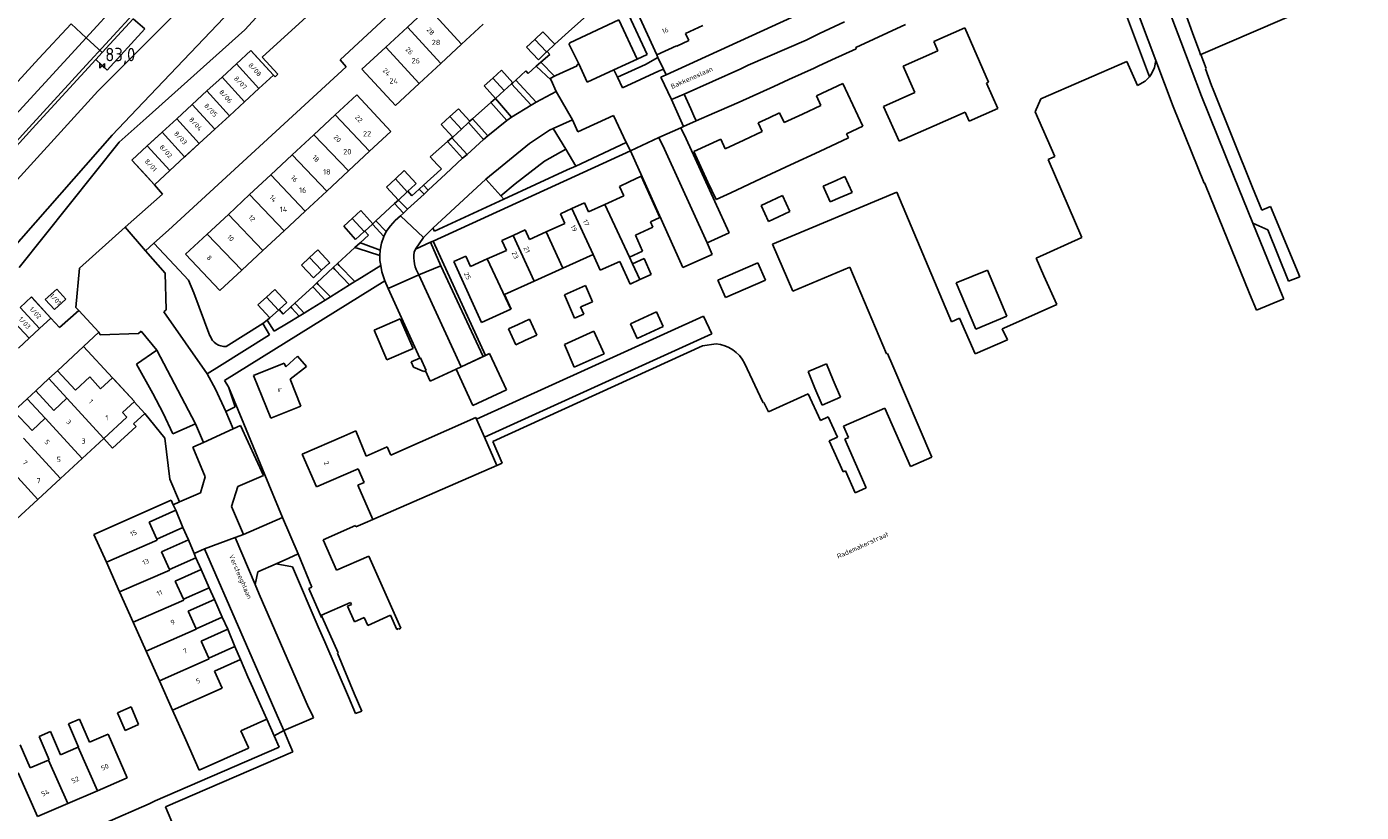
# Model space of a CAD drawing. Extents: x 145741 to 149421, y 457889 to 459999.
# Tile 41 of 84: x 147605 to 147853, y 459053 to 459199. Entities that reach past the tile are written whole.
import ezdxf
from ezdxf.enums import TextEntityAlignment as Align

# ---------------------------------------------------------------- set-up
doc = ezdxf.new("R2010")
doc.units = 0
doc.header["$LTSCALE"] = 4
doc.layers.get('0').update_dxf_attribs({"linetype": 'CONTINUOUS'})
doc.styles.add('ISO', font='ISO')
doc.styles.get("Standard").update_dxf_attribs({"font": 'ISO'})

# ---------------------------------------------------------------- blocks, each defined once
blk = doc.blocks.new('kilometerpaal')
at = {"color": 0}
for p, q in [((-0.44, 0.44), (0.44, -0.44)), ((-0.44, -0.44), (-0.44, 0.44)), ((0.44, 0.44), (-0.44, -0.44)), ((0.44, -0.44), (0.44, 0.44))]:
    blk.add_line(p, q, dxfattribs=at)
at = {"color": 0, "style": 'ISO'}
blk.add_attdef('KILOMETERPAAL', (0.59, 0.87), '', height=2.5, dxfattribs=at)

msp = doc.modelspace()

# ---------------------------------------------------------------- linework, layer by layer
at = {"linetype": 'Continuous'}
for p, q in [((147796.52, 459256.51), (147819.19, 459196.4)), ((147663.03, 459193.04), (147697.73, 459225.15)), ((147806.73, 459213.68), (147814.53, 459192.89)), ((147821.64, 459197.34), (147815.64, 459213.9)), ((147813.4, 459189.87), (147804.74, 459212.93)), ((147822.93, 459193.98), (147852.73, 459206.87)), ((147634.94, 459204.19), (147618.05, 459187.21)), ((147648.53, 459193.52), (147662.18, 459205.97)), ((147754.86, 459204.59), (147723.6, 459190.24)), ((147615.88, 459197.13), (147621.86, 459203.65)), ((147679.4, 459202.7), (147675.52, 459199.1)), ((147685.61, 459195.91), (147679.4, 459202.7)), ((147705.45, 459198.21), (147711.09, 459203.21)), ((147720.06, 459194.01), (147716.69, 459201.33)), ((147718.41, 459201.51), (147721.85, 459193.96)), ((147613.05, 459199.73), (147607.04, 459193.23)), ((147613.05, 459199.73), (147615.88, 459197.13)), ((147624.62, 459200.62), (147618.86, 459194.38)), ((147619.77, 459191.06), (147626.74, 459198.78)), ((147626.74, 459198.78), (147624.62, 459200.62)), ((147675.52, 459199.1), (147671.51, 459195.38)), ((147681.73, 459192.31), (147675.52, 459199.1)), ((147685.61, 459195.91), (147689.59, 459199.61)), ((147705.69, 459196.16), (147714.79, 459200.45)), ((147714.79, 459200.45), (147718.2, 459193.13)), ((147730.4, 459199.4), (147727.18, 459197.93)), ((147752.11, 459197.89), (147756.71, 459200.08)), ((147758.83, 459195.3), (147768.06, 459199.56)), ((147773.34, 459196.4), (147779.06, 459198.93)), ((147779.06, 459198.93), (147783.5, 459188.88)), ((147592.08, 459171.18), (147615.88, 459197.13)), ((147615.88, 459197.13), (147618.86, 459194.38)), ((147699.18, 459196.78), (147697.67, 459195.34)), ((147700.68, 459198.22), (147699.18, 459196.78)), ((147699.18, 459196.78), (147701.38, 459194.48)), ((147702.89, 459195.93), (147700.68, 459198.22)), ((147702.89, 459195.93), (147705.45, 459198.21)), ((147727.8, 459196.58), (147725.55, 459195.55)), ((147727.18, 459197.93), (147727.8, 459196.58)), ((147738.84, 459191.99), (147749.6, 459196.67)), ((147749.6, 459196.67), (147752.11, 459197.89)), ((147774.09, 459194.7), (147773.34, 459196.4)), ((147819.19, 459196.4), (147823.02, 459186.23)), ((147822.65, 459194.57), (147821.64, 459197.34)), ((147618.86, 459194.38), (147617.64, 459193.06)), ((147646.45, 459194.72), (147643.78, 459192.26)), ((147646.99, 459194.14), (147646.45, 459194.72)), ((147650.66, 459190.15), (147646.99, 459194.14)), ((147671.51, 459195.38), (147667.06, 459191.25)), ((147677.72, 459188.59), (147671.51, 459195.38)), ((147681.73, 459192.31), (147685.61, 459195.91)), ((147697.67, 459195.34), (147699.87, 459193.04)), ((147699.87, 459193.04), (147701.38, 459194.48)), ((147700.34, 459192.55), (147701.99, 459194.03)), ((147701.48, 459194.58), (147701.38, 459194.48)), ((147701.48, 459194.58), (147702.89, 459195.93)), ((147701.48, 459194.58), (147701.99, 459194.03)), ((147707.39, 459192.26), (147705.6, 459195.89)), ((147718.2, 459193.13), (147720.06, 459194.01)), ((147725.52, 459195.62), (147721.85, 459193.96)), ((147722.08, 459193.47), (147721.85, 459193.96)), ((147725.55, 459195.55), (147725.52, 459195.62)), ((147754.4, 459193.01), (147758.92, 459195.08)), ((147758.92, 459195.08), (147758.83, 459195.3)), ((147767.62, 459191.84), (147774.09, 459194.7)), ((147822.85, 459193.96), (147822.65, 459194.57)), ((147822.93, 459193.98), (147822.85, 459193.96)), ((147823.88, 459191.39), (147822.93, 459193.98)), ((147607.04, 459193.23), (147598.25, 459183.66)), ((147617.64, 459193.06), (147606.53, 459180.94)), ((147617.64, 459193.06), (147619.77, 459191.06)), ((147631.16, 459161.35), (147664.18, 459191.72)), ((147643.78, 459192.26), (147641.11, 459189.8)), ((147643.78, 459192.26), (147647.95, 459187.65)), ((147651.49, 459190.32), (147648.53, 459193.52)), ((147664.18, 459191.72), (147663.03, 459193.04)), ((147681.73, 459192.31), (147677.72, 459188.59)), ((147699.47, 459191.86), (147697.97, 459190.47)), ((147699.47, 459191.86), (147700.34, 459192.55)), ((147699.47, 459191.86), (147702.23, 459189.23)), ((147702.85, 459189.96), (147700.34, 459192.55)), ((147707.07, 459191.91), (147703.11, 459190.1)), ((147707.02, 459192.07), (147707.39, 459192.26)), ((147707.02, 459192.07), (147707.07, 459191.91)), ((147707.39, 459192.26), (147708.93, 459188.85)), ((147718.2, 459193.13), (147713.88, 459191.14)), ((147719.76, 459192.14), (147714.58, 459189.76)), ((147722.08, 459193.47), (147719.76, 459192.14)), ((147723.11, 459191.3), (147722.08, 459193.47)), ((147723.11, 459191.3), (147722.19, 459190.9)), ((147723.6, 459190.24), (147723.11, 459191.3)), ((147726.93, 459186.61), (147737.49, 459191.32)), ((147737.49, 459191.32), (147738.84, 459191.99)), ((147746.4, 459189.34), (147751.09, 459191.49)), ((147751.09, 459191.49), (147751.85, 459191.84)), ((147751.85, 459191.84), (147754.4, 459193.01)), ((147769.79, 459186.92), (147767.62, 459191.84)), ((147793.18, 459185.76), (147809.19, 459192.7)), ((147809.19, 459192.7), (147811.14, 459188.23)), ((147813.78, 459190.42), (147814.31, 459191.61)), ((147814.31, 459191.61), (147814.53, 459192.89)), ((147817.75, 459184.32), (147814.53, 459192.89)), ((147824.92, 459188.26), (147823.79, 459191.35)), ((147823.79, 459191.35), (147823.8, 459191.35)), ((147823.8, 459191.35), (147823.88, 459191.39)), ((147638.3, 459187.23), (147641.11, 459189.8)), ((147645.28, 459185.2), (147641.11, 459189.8)), ((147647.95, 459187.65), (147650.66, 459190.15)), ((147650.66, 459190.15), (147650.99, 459189.84)), ((147650.99, 459189.84), (147651.49, 459190.32)), ((147667.06, 459191.25), (147673.32, 459184.51)), ((147691.39, 459189.63), (147689.77, 459188.17)), ((147691.39, 459189.63), (147693, 459191.09)), ((147693.5, 459187.3), (147691.39, 459189.63)), ((147693, 459191.09), (147695.11, 459188.76)), ((147695.67, 459189.26), (147695.11, 459188.76)), ((147697.54, 459190.94), (147695.67, 459189.26)), ((147695.67, 459189.26), (147699.46, 459185.11)), ((147697.97, 459190.47), (147697.54, 459190.94)), ((147702.08, 459189.56), (147702.85, 459189.96)), ((147702.23, 459189.23), (147702.08, 459189.56)), ((147702.23, 459189.23), (147703.18, 459187.15)), ((147703.11, 459190.1), (147702.85, 459189.96)), ((147708.93, 459188.85), (147713.88, 459191.14)), ((147714.58, 459189.76), (147713.88, 459191.14)), ((147715.48, 459187.82), (147714.58, 459189.76)), ((147722.19, 459190.9), (147715.48, 459187.82)), ((147722.63, 459189.8), (147723.6, 459190.24)), ((147724.58, 459185.64), (147722.63, 459189.8)), ((147743.61, 459188.05), (147746.4, 459189.34)), ((147783.5, 459188.88), (147783.08, 459188.7)), ((147811.14, 459188.23), (147812.56, 459189.04)), ((147812.56, 459189.04), (147813.4, 459189.87)), ((147813.4, 459189.87), (147813.78, 459190.42)), ((147618.05, 459187.21), (147594.57, 459161.44)), ((147635.57, 459184.71), (147638.3, 459187.23)), ((147642.48, 459182.62), (147638.3, 459187.23)), ((147647.95, 459187.65), (147645.28, 459185.2)), ((147666.12, 459186.48), (147662.13, 459182.77)), ((147672.44, 459179.69), (147666.12, 459186.48)), ((147673.32, 459184.51), (147677.72, 459188.59)), ((147689.77, 459188.17), (147691.89, 459185.84)), ((147691.89, 459185.84), (147693.5, 459187.3)), ((147693.5, 459187.3), (147694.89, 459188.56)), ((147695.11, 459188.76), (147694.89, 459188.56)), ((147694.89, 459188.56), (147698.52, 459184.57)), ((147699.46, 459185.11), (147703.18, 459187.15)), ((147706.21, 459181.88), (147703.18, 459187.15)), ((147726.93, 459186.61), (147724.58, 459185.64)), ((147728.16, 459183.89), (147726.93, 459186.61)), ((147737.18, 459185.12), (147743.61, 459188.05)), ((147751.52, 459186.32), (147756.44, 459188.6)), ((147752.35, 459184.52), (147751.52, 459186.32)), ((147756.44, 459188.6), (147760.13, 459180.66)), ((147763.99, 459184.35), (147769.79, 459186.92)), ((147783.08, 459188.7), (147785.18, 459183.94)), ((147825.2, 459187.5), (147824.92, 459188.26)), ((147832.51, 459169.29), (147825.2, 459187.5)), ((147635.57, 459184.71), (147632.67, 459182.04)), ((147639.74, 459180.1), (147635.57, 459184.71)), ((147642.48, 459182.62), (147645.28, 459185.2)), ((147683.41, 459182.45), (147685, 459183.93)), ((147685, 459183.93), (147687.15, 459181.63)), ((147687.62, 459182.05), (147691.04, 459185.08)), ((147691.89, 459185.84), (147691.04, 459185.08)), ((147693.99, 459181.74), (147691.04, 459185.08)), ((147691.89, 459185.84), (147694.89, 459182.38)), ((147694.89, 459182.38), (147698.52, 459184.57)), ((147698.52, 459184.57), (147699.46, 459185.11)), ((147724.58, 459185.64), (147726.84, 459180.61)), ((147728.75, 459182.58), (147728.16, 459183.89)), ((147733.46, 459183.51), (147737.18, 459185.12)), ((147748.92, 459182.93), (147752.35, 459184.52)), ((147766.86, 459177.86), (147763.99, 459184.35)), ((147785.18, 459183.94), (147779.89, 459181.6)), ((147792.15, 459183.32), (147793.18, 459185.76)), ((147823.51, 459170.09), (147817.75, 459184.32)), ((147823.02, 459186.23), (147828.99, 459171.53)), ((147632.67, 459182.04), (147629.97, 459179.55)), ((147632.67, 459182.04), (147636.84, 459177.43)), ((147639.74, 459180.1), (147642.48, 459182.62)), ((147662.13, 459182.77), (147658.17, 459179.09)), ((147668.52, 459176.05), (147662.13, 459182.77)), ((147683.41, 459182.45), (147681.82, 459180.97)), ((147685.56, 459180.15), (147683.41, 459182.45)), ((147685.56, 459180.15), (147686.87, 459181.37)), ((147686.87, 459181.37), (147687.15, 459181.63)), ((147689.68, 459178.2), (147686.87, 459181.37)), ((147687.62, 459182.05), (147687.15, 459181.63)), ((147687.62, 459182.05), (147690.48, 459178.91)), ((147690.48, 459178.91), (147693.99, 459181.74)), ((147693.99, 459181.74), (147694.89, 459182.38)), ((147702.63, 459180.26), (147706.21, 459181.88)), ((147707.16, 459179.65), (147706.21, 459181.88)), ((147713.82, 459182.64), (147707.16, 459179.65)), ((147716.18, 459177.63), (147713.82, 459182.64)), ((147726.84, 459180.61), (147729.18, 459181.64)), ((147728.75, 459182.58), (147729.18, 459181.64)), ((147729.18, 459181.64), (147732.57, 459183.13)), ((147732.57, 459183.13), (147733.46, 459183.51)), ((147740.68, 459181.29), (147742.72, 459182.23)), ((147742.72, 459182.23), (147744.66, 459183.14)), ((147744.66, 459183.14), (147745.5, 459181.34)), ((147745.5, 459181.34), (147748.92, 459182.93)), ((147779.16, 459183.28), (147773.39, 459180.74)), ((147779.89, 459181.6), (147779.16, 459183.28)), ((147795.81, 459175.03), (147792.15, 459183.32)), ((147606.53, 459180.94), (147592.44, 459165.46)), ((147627.22, 459177.03), (147629.97, 459179.55)), ((147634.14, 459174.95), (147629.97, 459179.55)), ((147639.74, 459180.1), (147636.84, 459177.43)), ((147658.17, 459179.09), (147654.14, 459175.33)), ((147664.57, 459172.36), (147658.17, 459179.09)), ((147668.52, 459176.05), (147672.44, 459179.69)), ((147681.82, 459180.97), (147683.96, 459178.66)), ((147683.96, 459178.66), (147685.56, 459180.15)), ((147689.68, 459178.2), (147690.48, 459178.91)), ((147698.24, 459177.47), (147701.91, 459179.94)), ((147701.91, 459179.94), (147702.63, 459180.26)), ((147704.93, 459176.4), (147702.63, 459180.26)), ((147726.34, 459180.39), (147722.24, 459178.55)), ((147726.84, 459180.61), (147726.34, 459180.39)), ((147726.34, 459180.39), (147727.29, 459178.31)), ((147738, 459178.06), (147741.44, 459179.66)), ((147741.44, 459179.66), (147740.68, 459181.29)), ((147760.13, 459180.66), (147757.12, 459179.26)), ((147757.12, 459179.26), (147757.48, 459178.48)), ((147773.39, 459180.74), (147766.86, 459177.86)), ((147627.22, 459177.03), (147624.33, 459174.37)), ((147631.4, 459172.42), (147627.22, 459177.03)), ((147636.84, 459177.43), (147634.14, 459174.95)), ((147683, 459177.81), (147679.74, 459174.96)), ((147683.76, 459178.48), (147683, 459177.81)), ((147685.78, 459174.7), (147683, 459177.81)), ((147683.96, 459178.66), (147683.76, 459178.48)), ((147683.76, 459178.48), (147686.61, 459175.44)), ((147686.61, 459175.44), (147689.68, 459178.2)), ((147690.09, 459170.81), (147698.24, 459177.47)), ((147704.93, 459176.4), (147700.97, 459174.16)), ((147706.81, 459173.27), (147704.93, 459176.4)), ((147716.18, 459177.63), (147706.81, 459173.27)), ((147716.95, 459176.08), (147716.18, 459177.63)), ((147716.95, 459176.08), (147722.24, 459178.55)), ((147723.28, 459176.42), (147722.24, 459178.55)), ((147731.2, 459158.98), (147723.28, 459176.42)), ((147727.29, 459178.31), (147735.3, 459160.87)), ((147728.72, 459175.94), (147733.74, 459178.28)), ((147733.74, 459178.28), (147734.58, 459176.47)), ((147734.58, 459176.47), (147738, 459178.06)), ((147757.48, 459178.48), (147752.07, 459175.97)), ((147624.33, 459174.37), (147626.85, 459171.63)), ((147631.4, 459172.42), (147634.14, 459174.95)), ((147654.14, 459175.33), (147650.15, 459171.61)), ((147660.54, 459168.61), (147654.14, 459175.33)), ((147664.57, 459172.36), (147668.52, 459176.05)), ((147679.74, 459174.96), (147681.07, 459173.53)), ((147680.34, 459159.33), (147716.95, 459176.08)), ((147682.68, 459171.84), (147685.78, 459174.7)), ((147686.61, 459175.44), (147685.78, 459174.7)), ((147700.97, 459174.16), (147695.56, 459169.95)), ((147716.95, 459176.08), (147726.71, 459154.38)), ((147731.35, 459170.29), (147728.72, 459175.94)), ((147752.07, 459175.97), (147746.69, 459173.47)), ((147794.53, 459174.48), (147795.81, 459175.03)), ((147800.82, 459159.97), (147794.53, 459174.48)), ((147626.85, 459171.63), (147628.54, 459169.79)), ((147628.54, 459169.79), (147631.4, 459172.42)), ((147646.21, 459167.95), (147650.15, 459171.61)), ((147650.15, 459171.61), (147656.54, 459164.89)), ((147664.57, 459172.36), (147660.54, 459168.61)), ((147673.29, 459170.88), (147674.96, 459172.42)), ((147674.96, 459172.42), (147677.18, 459170.02)), ((147681.71, 459172.61), (147678.52, 459169.7)), ((147682.68, 459171.84), (147679.39, 459168.79)), ((147681.07, 459173.53), (147681.85, 459172.73)), ((147681.85, 459172.73), (147681.71, 459172.61)), ((147705.22, 459172.53), (147693.46, 459167.1)), ((147706.81, 459173.27), (147705.22, 459172.53)), ((147746.69, 459173.47), (147741.23, 459170.93)), ((147828.99, 459171.53), (147832.6, 459162.64)), ((147628.54, 459169.79), (147630.02, 459168.06)), ((147671.63, 459169.34), (147673.29, 459170.88)), ((147673.85, 459166.94), (147671.63, 459169.34)), ((147673.29, 459170.88), (147675.51, 459168.48)), ((147676.96, 459169.82), (147675.61, 459168.58)), ((147677.74, 459168.99), (147676.38, 459167.75)), ((147677.18, 459170.02), (147676.96, 459169.82)), ((147677.74, 459168.99), (147678.52, 459169.7)), ((147678.03, 459168.68), (147677.74, 459168.99)), ((147679.39, 459168.79), (147678.52, 459169.7)), ((147680.27, 459161.73), (147690.09, 459170.81)), ((147692.91, 459167.71), (147690.09, 459170.81)), ((147695.56, 459169.95), (147692.91, 459167.71)), ((147716.73, 459170.3), (147714.93, 459169.48)), ((147714.93, 459169.48), (147715.72, 459167.73)), ((147718.97, 459171.37), (147716.71, 459170.34)), ((147716.71, 459170.34), (147716.73, 459170.3)), ((147722.44, 459163.7), (147718.97, 459171.37)), ((147732.86, 459167.04), (147731.35, 459170.29)), ((147741.23, 459170.93), (147735.59, 459168.31)), ((147752.78, 459169.52), (147754.62, 459170.35)), ((147754.09, 459166.63), (147752.78, 459169.52)), ((147754.62, 459170.35), (147756.8, 459171.35)), ((147756.8, 459171.35), (147758.16, 459168.37)), ((147823.62, 459170.13), (147823.51, 459170.09)), ((147823.77, 459169.73), (147823.62, 459170.13)), ((147831.98, 459149.57), (147823.77, 459169.73)), ((147834.23, 459165.06), (147832.51, 459169.29)), ((147630.02, 459168.06), (147623.11, 459161.88)), ((147646.21, 459167.95), (147642.28, 459164.28)), ((147652.61, 459161.22), (147646.21, 459167.95)), ((147660.54, 459168.61), (147656.54, 459164.89)), ((147673.14, 459166.28), (147673.85, 459166.94)), ((147673.85, 459166.94), (147675.51, 459168.48)), ((147675.56, 459165.24), (147673.85, 459166.94)), ((147675.61, 459168.58), (147675.51, 459168.48)), ((147675.56, 459165.24), (147678.62, 459168.04)), ((147676.34, 459167.72), (147675.61, 459168.58)), ((147676.38, 459167.75), (147676.34, 459167.72)), ((147678.03, 459168.68), (147678.62, 459168.04)), ((147678.62, 459168.04), (147679.39, 459168.79)), ((147693.46, 459167.1), (147680.54, 459161.18)), ((147693.46, 459167.1), (147692.91, 459167.71)), ((147715.72, 459167.73), (147712.22, 459166.14)), ((147735.59, 459168.31), (147732.86, 459167.04)), ((147741.23, 459165.93), (147743.1, 459166.8)), ((147743.1, 459166.8), (147745.21, 459167.79)), ((147743.38, 459158.77), (147766.46, 459168.41)), ((147745.21, 459167.79), (147746.6, 459164.84)), ((147755.95, 459167.42), (147754.09, 459166.63)), ((147758.16, 459168.37), (147755.95, 459167.42)), ((147766.46, 459168.41), (147776.6, 459144.32)), ((147642.28, 459164.28), (147638.35, 459160.63)), ((147648.67, 459157.56), (147642.28, 459164.28)), ((147652.61, 459161.22), (147656.54, 459164.89)), ((147665.3, 459163.53), (147666.9, 459164.98)), ((147666.9, 459164.98), (147669.11, 459162.54)), ((147673.14, 459166.28), (147669.67, 459163.06)), ((147674.78, 459164.5), (147673.14, 459166.28)), ((147673.28, 459163.15), (147674.25, 459164.03)), ((147674.25, 459164.03), (147674.78, 459164.5)), ((147674.25, 459164.03), (147678.51, 459159.98)), ((147674.78, 459164.5), (147675.56, 459165.24)), ((147706.09, 459165.37), (147703.95, 459164.4)), ((147703.95, 459164.4), (147704.76, 459162.6)), ((147706.09, 459165.37), (147708.42, 459166.42)), ((147706.09, 459165.37), (147710.04, 459156.85)), ((147708.42, 459166.42), (147709.17, 459164.76)), ((147709.17, 459164.76), (147712.22, 459166.14)), ((147716.78, 459156.33), (147712.22, 459166.14)), ((147742.61, 459162.97), (147741.23, 459165.93)), ((147746.6, 459164.84), (147744.45, 459163.83)), ((147835.86, 459165.73), (147834.23, 459165.06)), ((147841.31, 459152.69), (147835.86, 459165.73)), ((147623.11, 459161.88), (147614.59, 459154.26)), ((147626.9, 459157.51), (147623.11, 459161.88)), ((147665.3, 459163.53), (147663.7, 459162.08)), ((147663.7, 459162.08), (147665.89, 459159.62)), ((147667.5, 459161.08), (147665.3, 459163.53)), ((147667.6, 459161.17), (147669.02, 459162.46)), ((147669.02, 459162.46), (147669.11, 459162.54)), ((147671.14, 459160.16), (147669.02, 459162.46)), ((147669.67, 459163.06), (147669.11, 459162.54)), ((147669.67, 459163.06), (147671.61, 459161.08)), ((147671.61, 459161.08), (147672.37, 459162.18)), ((147672.37, 459162.18), (147673.28, 459163.15)), ((147678.51, 459159.98), (147680.27, 459161.73)), ((147680.54, 459161.18), (147680.27, 459161.73)), ((147704.76, 459162.6), (147701.32, 459161.04)), ((147717.89, 459160.4), (147721.14, 459161.88)), ((147720.67, 459162.9), (147722.44, 459163.7)), ((147721.14, 459161.88), (147720.67, 459162.9)), ((147744.45, 459163.83), (147742.61, 459162.97)), ((147832.6, 459162.64), (147838.17, 459148.96)), ((147832.6, 459162.64), (147835.34, 459161.4)), ((147628.44, 459158.9), (147631.16, 459161.35)), ((147634.34, 459156.89), (147638.35, 459160.63)), ((147644.75, 459153.91), (147638.35, 459160.63)), ((147648.67, 459157.56), (147652.61, 459161.22)), ((147665.89, 459159.62), (147667.5, 459161.08)), ((147668.28, 459160.42), (147666.73, 459158.98)), ((147667.5, 459161.08), (147667.6, 459161.17)), ((147667.6, 459161.17), (147668.28, 459160.42)), ((147671.14, 459160.16), (147670.7, 459158.92)), ((147671.61, 459161.08), (147671.14, 459160.16)), ((147677.04, 459157.81), (147678.51, 459159.98)), ((147677.04, 459157.81), (147679.84, 459159.1)), ((147679.84, 459159.1), (147680.34, 459159.33)), ((147679.84, 459159.1), (147681.73, 459154.7)), ((147680.34, 459159.33), (147690.06, 459138.05)), ((147695.17, 459160.37), (147693.08, 459159.42)), ((147693.08, 459159.42), (147693.91, 459157.59)), ((147695.17, 459160.37), (147697.39, 459161.38)), ((147699.07, 459151.88), (147695.17, 459160.37)), ((147697.39, 459161.38), (147698.19, 459159.62)), ((147698.19, 459159.62), (147701.32, 459161.04)), ((147701.32, 459161.04), (147704.43, 459154.31)), ((147719.23, 459157.47), (147717.89, 459160.4)), ((147735.3, 459160.87), (147731.2, 459158.98)), ((147792.34, 459156.15), (147800.82, 459159.97)), ((147835.34, 459161.4), (147839.19, 459151.88)), ((147628.44, 459158.9), (147626.9, 459157.51)), ((147630.54, 459153.38), (147626.9, 459157.51)), ((147632.29, 459154.82), (147628.44, 459158.9)), ((147640.66, 459150.1), (147634.34, 459156.89)), ((147648.67, 459157.56), (147644.75, 459153.91)), ((147657.36, 459156.27), (147658.88, 459157.69)), ((147658.88, 459157.69), (147661.11, 459155.3)), ((147662.56, 459155.12), (147665.78, 459158.11)), ((147665.78, 459158.11), (147666.73, 459158.98)), ((147666.36, 459157.93), (147665.78, 459158.11)), ((147670.39, 459156.66), (147666.36, 459157.93)), ((147667.3, 459158.78), (147666.73, 459158.98)), ((147670.45, 459157.64), (147667.3, 459158.78)), ((147670.39, 459156.66), (147670.45, 459157.64)), ((147670.39, 459156.66), (147670.42, 459156.02)), ((147670.7, 459158.92), (147670.45, 459157.64)), ((147676.81, 459157.26), (147677.04, 459157.81)), ((147693.91, 459157.59), (147690.36, 459155.99)), ((147704.43, 459154.31), (147710.04, 459156.85)), ((147710.04, 459156.85), (147711.32, 459153.92)), ((147716.78, 459156.33), (147719.23, 459157.47)), ((147726.71, 459154.38), (147732.12, 459156.82)), ((147732.12, 459156.82), (147731.2, 459158.98)), ((147747.11, 459150.02), (147743.38, 459158.77)), ((147613.97, 459146.94), (147614.59, 459154.26)), ((147634.89, 459152.02), (147632.29, 459154.82)), ((147655.85, 459154.86), (147657.36, 459156.27)), ((147658.07, 459152.47), (147655.85, 459154.86)), ((147657.36, 459156.27), (147659.59, 459153.89)), ((147661.76, 459154.39), (147658.7, 459151.53)), ((147661, 459155.2), (147659.59, 459153.89)), ((147661.11, 459155.3), (147661, 459155.2)), ((147661.76, 459154.39), (147662.56, 459155.12)), ((147661.76, 459154.39), (147662.07, 459154.06)), ((147662.88, 459154.78), (147662.56, 459155.12)), ((147662.88, 459154.78), (147665.78, 459151.78)), ((147666.19, 459152.03), (147670.57, 459154.77)), ((147670.42, 459156.02), (147670.43, 459155.71)), ((147670.43, 459155.71), (147670.57, 459154.77)), ((147670.57, 459154.77), (147670.77, 459153.62)), ((147677.65, 459153.06), (147681.73, 459154.7)), ((147689.6, 459137.86), (147681.73, 459154.7)), ((147686.37, 459156.53), (147684.14, 459155.53)), ((147684.14, 459155.53), (147688.05, 459146.89)), ((147687.25, 459154.58), (147686.37, 459156.53)), ((147690.36, 459155.99), (147687.25, 459154.58)), ((147690.36, 459155.99), (147694.76, 459146.64)), ((147699.07, 459151.88), (147704.43, 459154.31)), ((147711.32, 459153.92), (147714.98, 459155.54)), ((147714.98, 459155.54), (147716.91, 459151.33)), ((147717.37, 459155.07), (147716.78, 459156.33)), ((147719.54, 459156.07), (147717.37, 459155.07)), ((147718.73, 459152.15), (147717.37, 459155.07)), ((147720.84, 459153.1), (147719.54, 459156.07)), ((147733.21, 459152.03), (147740.64, 459155.26)), ((147740.64, 459155.26), (147742.05, 459152.03)), ((147757.69, 459154.44), (147747.11, 459150.02)), ((147764.51, 459138.34), (147757.69, 459154.44)), ((147793.75, 459152.85), (147792.34, 459156.15)), ((147630.75, 459146.55), (147630.54, 459153.38)), ((147635.83, 459149.68), (147634.89, 459152.02)), ((147644.75, 459153.91), (147640.66, 459150.1)), ((147671.32, 459151.9), (147641.53, 459133.4)), ((147659.59, 459153.89), (147658.07, 459152.47)), ((147664.79, 459151.16), (147662.07, 459154.06)), ((147665.78, 459151.78), (147664.79, 459151.16)), ((147665.78, 459151.78), (147666.19, 459152.03)), ((147670.77, 459153.62), (147671.32, 459151.9)), ((147671.32, 459151.9), (147671.95, 459150.51)), ((147677.65, 459153.06), (147671.95, 459150.51)), ((147677.65, 459153.06), (147685.51, 459135.94)), ((147699.07, 459151.88), (147693.57, 459149.39)), ((147716.91, 459151.33), (147718.73, 459152.15)), ((147718.73, 459152.15), (147720.84, 459153.1)), ((147734.62, 459148.8), (147733.21, 459152.03)), ((147742.05, 459152.03), (147734.62, 459148.8)), ((147777.49, 459151.56), (147783.27, 459153.9)), ((147783.27, 459153.9), (147786.9, 459145.34)), ((147796.16, 459147.52), (147793.75, 459152.85)), ((147839.19, 459151.88), (147841.31, 459152.69)), ((147608.26, 459148.48), (147610.41, 459150.39)), ((147610.41, 459150.39), (147612.1, 459148.5)), ((147638.86, 459141.71), (147635.83, 459149.68)), ((147650.92, 459150.32), (147649.35, 459148.88)), ((147653.13, 459147.9), (147650.92, 459150.32)), ((147654.63, 459147.76), (147657.94, 459150.83)), ((147657.94, 459150.83), (147658.7, 459151.53)), ((147658.2, 459150.55), (147657.94, 459150.83)), ((147658.82, 459149.88), (147658.2, 459150.55)), ((147658.97, 459151.25), (147658.7, 459151.53)), ((147660.26, 459148.33), (147658.82, 459149.88)), ((147661.22, 459148.93), (147658.97, 459151.25)), ((147664.79, 459151.16), (147661.22, 459148.93)), ((147671.95, 459150.51), (147677.83, 459137.56)), ((147693.57, 459149.39), (147694.81, 459146.66)), ((147704.69, 459149.34), (147706.38, 459150.08)), ((147706.6, 459144.96), (147704.69, 459149.34)), ((147706.38, 459150.08), (147708.62, 459151.05)), ((147708.62, 459151.05), (147709.93, 459148.05)), ((147781.13, 459142.95), (147777.49, 459151.56)), ((147833.24, 459146.46), (147831.98, 459149.57)), ((147603.57, 459146.96), (147605.68, 459148.92)), ((147603.57, 459146.96), (147607.22, 459143.07)), ((147605.68, 459148.92), (147605.73, 459148.88)), ((147609.32, 459145.01), (147605.73, 459148.88)), ((147609.95, 459146.58), (147608.26, 459148.48)), ((147612.1, 459148.5), (147609.95, 459146.58)), ((147614.47, 459146.39), (147613.97, 459146.94)), ((147649.35, 459148.88), (147647.77, 459147.44)), ((147647.77, 459147.44), (147649.98, 459145.02)), ((147651.56, 459146.46), (147649.35, 459148.88)), ((147651.71, 459146.6), (147653.13, 459147.9)), ((147653.88, 459147.07), (147652.45, 459145.74)), ((147654.63, 459147.76), (147653.88, 459147.07)), ((147653.88, 459147.07), (147654.08, 459146.84)), ((147655.44, 459145.33), (147654.08, 459146.84)), ((147654.85, 459147.53), (147654.63, 459147.76)), ((147656.38, 459145.92), (147654.85, 459147.53)), ((147660.26, 459148.33), (147657.06, 459146.34)), ((147661.22, 459148.93), (147660.26, 459148.33)), ((147688.05, 459146.89), (147689.29, 459144.16)), ((147694.81, 459146.66), (147694.76, 459146.64)), ((147707.75, 459147.1), (147707.71, 459147.08)), ((147707.71, 459147.08), (147708.31, 459145.71)), ((147709.93, 459148.05), (147707.75, 459147.1)), ((147786.33, 459143.14), (147796.16, 459147.52)), ((147838.32, 459148.58), (147833.24, 459146.46)), ((147838.17, 459148.96), (147838.32, 459148.58)), ((147605.28, 459141.27), (147601.63, 459145.16)), ((147607.22, 459143.07), (147609.32, 459145.01)), ((147609.32, 459145.01), (147610.92, 459143.27)), ((147610.92, 459143.27), (147614.47, 459146.39)), ((147614.47, 459146.39), (147618.23, 459142.37)), ((147630.3, 459146.18), (147630.75, 459146.55)), ((147638.32, 459134.64), (147630.3, 459146.18)), ((147649.49, 459144.63), (147648.7, 459143.99)), ((147649.49, 459144.63), (147649.98, 459145.02)), ((147650.77, 459142.58), (147649.49, 459144.63)), ((147651.56, 459146.46), (147649.98, 459145.02)), ((147651.56, 459146.46), (147651.71, 459146.6)), ((147651.71, 459146.6), (147652.45, 459145.74)), ((147655.44, 459145.33), (147653.38, 459144.11)), ((147656.38, 459145.92), (147655.44, 459145.33)), ((147657.06, 459146.34), (147656.38, 459145.92)), ((147674.2, 459144.85), (147669.36, 459142.77)), ((147676.58, 459139.34), (147674.2, 459144.85)), ((147688.38, 459126.2), (147730.56, 459145.36)), ((147689.29, 459144.16), (147694.76, 459146.64)), ((147696.08, 459143.81), (147698.22, 459144.79)), ((147698.22, 459144.79), (147699.58, 459141.83)), ((147708.31, 459145.71), (147706.6, 459144.96)), ((147716.95, 459143.94), (147721.81, 459146.14)), ((147721.81, 459146.14), (147723.04, 459143.41)), ((147730.56, 459145.36), (147732.05, 459142.09)), ((147776.6, 459144.32), (147778.08, 459144.97)), ((147778.08, 459144.97), (147781, 459138.35)), ((147786.9, 459145.34), (147781.13, 459142.95)), ((147605.28, 459141.27), (147607.22, 459143.07)), ((147615.39, 459139.73), (147618.23, 459142.37)), ((147618.46, 459141.88), (147618.23, 459142.37)), ((147625.59, 459142.11), (147618.46, 459141.88)), ((147626.09, 459142.56), (147625.59, 459142.11)), ((147628.99, 459139.06), (147626.09, 459142.56)), ((147649.89, 459141.86), (147640.64, 459136.09)), ((147648.7, 459143.99), (147641.88, 459139.73)), ((147648.7, 459143.99), (147649.89, 459141.86)), ((147653.38, 459144.11), (147650.77, 459142.58)), ((147669.36, 459142.77), (147671.74, 459137.26)), ((147732.05, 459142.09), (147689.83, 459122.89)), ((147694.31, 459143), (147696.08, 459143.81)), ((147695.66, 459140.04), (147694.31, 459143)), ((147699.58, 459141.83), (147697.46, 459140.87)), ((147704.72, 459140.06), (147710.18, 459142.54)), ((147710.18, 459142.54), (147712.09, 459138.36)), ((147718.18, 459141.21), (147716.95, 459143.94)), ((147723.04, 459143.41), (147718.18, 459141.21)), ((147786.03, 459143.01), (147786.33, 459143.14)), ((147786.98, 459140.95), (147786.03, 459143.01)), ((147603.26, 459139.39), (147605.28, 459141.27)), ((147610.51, 459135.21), (147615.39, 459139.73)), ((147620.75, 459133.9), (147615.39, 459139.73)), ((147671.74, 459137.26), (147676.58, 459139.34)), ((147730.36, 459139.85), (147691.37, 459122.08)), ((147697.46, 459140.87), (147695.66, 459140.04)), ((147706.53, 459135.88), (147704.72, 459140.06)), ((147732.89, 459140.2), (147730.36, 459139.85)), ((147781, 459138.35), (147786.98, 459140.95)), ((147628.99, 459139.06), (147625.21, 459136.46)), ((147628.99, 459139.06), (147636.16, 459125.31)), ((147655.14, 459137.89), (147652.94, 459135.92)), ((147656.8, 459136.03), (147655.14, 459137.89)), ((147676.26, 459136.86), (147677.83, 459137.56)), ((147676.68, 459135.88), (147676.26, 459136.86)), ((147677.83, 459137.56), (147677.94, 459137.61)), ((147677.94, 459137.61), (147679.04, 459135.28)), ((147684.6, 459135.51), (147690.06, 459138.05)), ((147685.51, 459135.94), (147689.6, 459137.86)), ((147690.79, 459138.4), (147690.06, 459138.05)), ((147693.95, 459131.69), (147690.79, 459138.4)), ((147712.09, 459138.36), (147706.53, 459135.88)), ((147764.71, 459138.42), (147764.51, 459138.34)), ((147765.7, 459136.11), (147764.71, 459138.42)), ((147610.51, 459135.21), (147608.93, 459133.74)), ((147613.86, 459131.59), (147610.51, 459135.21)), ((147625.21, 459136.46), (147628.27, 459131.01)), ((147640.64, 459136.09), (147638.32, 459134.64)), ((147638.32, 459134.64), (147639.87, 459131.81)), ((147652.66, 459136.61), (147646.97, 459134.33)), ((147646.97, 459134.33), (147650.16, 459126.38)), ((147652.94, 459135.92), (147652.66, 459136.61)), ((147653.74, 459133.62), (147656.8, 459136.03)), ((147678.56, 459135.08), (147676.68, 459135.88)), ((147678.89, 459135.22), (147678.56, 459135.08)), ((147679.04, 459135.28), (147678.89, 459135.22)), ((147678.89, 459135.22), (147679.79, 459133.25)), ((147679.79, 459133.25), (147684.6, 459135.51)), ((147684.6, 459135.51), (147685.51, 459135.94)), ((147684.6, 459135.51), (147687.68, 459128.78)), ((147738.14, 459136.64), (147741.57, 459129.38)), ((147749.95, 459135.04), (147750.27, 459135.18)), ((147750.58, 459133.53), (147749.95, 459135.04)), ((147750.27, 459135.18), (147753.39, 459136.48)), ((147753.39, 459136.48), (147754.65, 459133.48)), ((147772.93, 459119.17), (147765.7, 459136.11)), ((147606.48, 459131.47), (147608.93, 459133.74)), ((147612.29, 459130.13), (147608.93, 459133.74)), ((147616.52, 459134.05), (147613.86, 459131.59)), ((147618.55, 459131.86), (147616.52, 459134.05)), ((147620.75, 459133.9), (147618.55, 459131.86)), ((147621.03, 459133.6), (147620.75, 459133.9)), ((147624.83, 459129.5), (147621.03, 459133.6)), ((147639.87, 459131.81), (147641.79, 459127.65)), ((147641.53, 459133.4), (147642.3, 459132.25)), ((147642.3, 459132.25), (147645.16, 459125.31)), ((147643.54, 459128.5), (147642.3, 459132.25)), ((147655.74, 459128.62), (147653.74, 459133.62)), ((147751.22, 459132), (147750.58, 459133.53)), ((147752.56, 459128.82), (147751.22, 459132)), ((147754.65, 459133.48), (147756, 459130.27)), ((147602.45, 459127.72), (147604.9, 459130)), ((147606.48, 459131.47), (147604.9, 459130)), ((147608.25, 459126.39), (147604.9, 459130)), ((147609.83, 459127.85), (147606.48, 459131.47)), ((147612.25, 459130.09), (147609.83, 459127.85)), ((147612.25, 459130.09), (147612.29, 459130.13)), ((147619.11, 459122.6), (147612.25, 459130.09)), ((147624.76, 459129.43), (147624.83, 459129.5)), ((147626.78, 459127.26), (147624.76, 459129.43)), ((147628.27, 459131.01), (147630.16, 459127.35)), ((147687.68, 459128.78), (147693.95, 459131.69)), ((147741.57, 459129.38), (147741.63, 459129.27)), ((147741.63, 459129.27), (147741.77, 459129.33)), ((147741.77, 459129.33), (147742.58, 459127.55)), ((147742.58, 459127.55), (147749.99, 459130.92)), ((147749.99, 459130.92), (147752.24, 459125.96)), ((147756, 459130.27), (147752.56, 459128.82)), ((147605.8, 459124.11), (147602.45, 459127.72)), ((147624.64, 459125.34), (147626.78, 459127.26)), ((147626.78, 459127.26), (147630.46, 459122.68)), ((147630.16, 459127.35), (147631.93, 459123.5)), ((147641.79, 459127.65), (147643.54, 459128.5)), ((147641.79, 459127.65), (147643.14, 459124.4)), ((147650.16, 459126.38), (147655.74, 459128.62)), ((147756.53, 459124.9), (147764.23, 459128.28)), ((147764.23, 459128.28), (147768.99, 459117.41)), ((147608.25, 459126.39), (147605.8, 459124.11)), ((147615.14, 459118.92), (147608.25, 459126.39)), ((147620.72, 459120.83), (147625.12, 459124.86)), ((147625.12, 459124.86), (147624.64, 459125.34)), ((147631.93, 459123.5), (147636.16, 459125.31)), ((147636.16, 459125.31), (147637.65, 459121.84)), ((147643.14, 459124.4), (147637.65, 459121.84)), ((147644.54, 459125.05), (147643.14, 459124.4)), ((147648.79, 459115.76), (147644.54, 459125.05)), ((147645.16, 459125.31), (147649.05, 459115.88)), ((147672.44, 459119.53), (147688.26, 459126.49)), ((147688.26, 459126.49), (147688.29, 459126.41)), ((147688.29, 459126.41), (147688.38, 459126.2)), ((147688.38, 459126.2), (147689.83, 459122.89)), ((147752.24, 459125.96), (147753.71, 459126.63)), ((147753.71, 459126.63), (147755.4, 459122.89)), ((147757.45, 459122.8), (147756.53, 459124.9)), ((147604.22, 459122.65), (147611.09, 459115.16)), ((147615.14, 459118.92), (147619.11, 459122.6)), ((147619.11, 459122.6), (147620.72, 459120.83)), ((147631.4, 459115.04), (147630.46, 459122.68)), ((147655.98, 459119.69), (147663.75, 459123.06)), ((147663.75, 459123.06), (147665.96, 459124.05)), ((147665.96, 459124.05), (147667.87, 459119.34)), ((147689.83, 459122.89), (147692.15, 459117.57)), ((147691.37, 459122.08), (147693.12, 459118.02)), ((147755.4, 459122.89), (147753.86, 459122.18)), ((147753.86, 459122.18), (147756.48, 459116.41)), ((147756.77, 459122.5), (147757.45, 459122.8)), ((147760.74, 459113.42), (147756.77, 459122.5)), ((147637.65, 459121.84), (147635.68, 459121.02)), ((147635.68, 459121.02), (147637.99, 459115.46)), ((147658.62, 459113.61), (147655.98, 459119.69)), ((147667.87, 459119.34), (147671.78, 459121.04)), ((147671.78, 459121.04), (147672.44, 459119.53)), ((147600.04, 459118.77), (147606.89, 459111.27)), ((147611.09, 459115.16), (147615.14, 459118.92)), ((147666.37, 459116.98), (147658.62, 459113.61)), ((147667.48, 459114.43), (147666.37, 459116.98)), ((147669.1, 459107.56), (147692.15, 459117.57)), ((147693.12, 459118.02), (147692.15, 459117.57)), ((147768.99, 459117.41), (147769.96, 459117.82)), ((147769.96, 459117.82), (147772.93, 459119.17)), ((147611.09, 459115.16), (147606.89, 459111.27)), ((147633.21, 459110.81), (147631.4, 459115.04)), ((147637.99, 459115.46), (147637.08, 459112.51)), ((147644.04, 459113.7), (147648.79, 459115.76)), ((147649.05, 459115.88), (147652.33, 459107.93)), ((147666.33, 459113.93), (147667.48, 459114.43)), ((147756.48, 459116.41), (147756.91, 459116.6)), ((147756.91, 459116.6), (147758.72, 459112.54)), ((147637.08, 459112.51), (147633.21, 459110.81)), ((147642.88, 459110), (147644.04, 459113.7)), ((147669.1, 459107.56), (147666.33, 459113.93)), ((147758.72, 459112.54), (147760.74, 459113.42)), ((147602.99, 459107.65), (147606.89, 459111.27)), ((147617.31, 459104.75), (147631.66, 459111.16)), ((147631.66, 459111.16), (147632.04, 459110.3)), ((147633.21, 459110.81), (147632.04, 459110.3)), ((147632.04, 459110.3), (147632.49, 459109.3)), ((147645.1, 459104.77), (147642.88, 459110)), ((147627.54, 459107.09), (147632.49, 459109.3)), ((147628.97, 459103.88), (147627.54, 459107.09)), ((147633.82, 459106.05), (147632.49, 459109.3)), ((147645.1, 459104.77), (147652.33, 459107.93)), ((147655.24, 459101.2), (147652.33, 459107.93)), ((147667.7, 459106.95), (147669.1, 459107.56)), ((147619.61, 459099.61), (147617.31, 459104.75)), ((147633.82, 459106.05), (147628.97, 459103.88)), ((147634.85, 459103.76), (147633.82, 459106.05)), ((147643.56, 459104.2), (147645.1, 459104.77)), ((147659.88, 459103.79), (147665.88, 459106.44)), ((147665.88, 459106.44), (147665.98, 459106.21)), ((147665.98, 459106.21), (147667.7, 459106.95)), ((147629.04, 459103.71), (147619.61, 459099.61)), ((147628.97, 459103.88), (147629.04, 459103.71)), ((147629.87, 459101.53), (147634.85, 459103.76)), ((147634.85, 459103.76), (147635.89, 459101.24)), ((147637.86, 459102.11), (147635.89, 459101.24)), ((147643.56, 459104.2), (147637.86, 459102.11)), ((147637.86, 459102.11), (147651.32, 459071.14)), ((147643.56, 459104.2), (147647.25, 459095.46)), ((147662.38, 459098.11), (147659.88, 459103.79)), ((147619.61, 459099.61), (147622.08, 459094.08)), ((147631.35, 459098.23), (147629.87, 459101.53)), ((147631.35, 459098.23), (147636.24, 459100.42)), ((147635.89, 459101.24), (147636.24, 459100.42)), ((147637.21, 459098.27), (147636.24, 459100.42)), ((147653.49, 459100.38), (147651.15, 459099.33)), ((147655.24, 459101.2), (147653.49, 459100.38)), ((147657.78, 459095), (147655.24, 459101.2)), ((147668.39, 459100.76), (147662.38, 459098.11)), ((147674.31, 459087.34), (147668.39, 459100.76)), ((147622.08, 459094.08), (147631.4, 459098.12)), ((147631.4, 459098.12), (147631.35, 459098.23)), ((147632.39, 459096.12), (147637.21, 459098.27)), ((147637.21, 459098.27), (147638.7, 459094.87)), ((147647.25, 459095.46), (147647.76, 459097.81)), ((147647.76, 459097.81), (147651.15, 459099.33)), ((147651.15, 459099.33), (147654.19, 459098.74)), ((147654.19, 459098.74), (147658.96, 459087.61)), ((147633.91, 459092.72), (147632.39, 459096.12)), ((147633.91, 459092.72), (147638.7, 459094.87)), ((147639.69, 459092.66), (147638.7, 459094.87)), ((147648, 459093.69), (147647.25, 459095.46)), ((147657.2, 459094.74), (147657.78, 459095)), ((147659.58, 459089.34), (147657.2, 459094.74)), ((147622.08, 459094.08), (147624.59, 459088.46)), ((147633.99, 459092.54), (147624.59, 459088.46)), ((147633.91, 459092.72), (147633.99, 459092.54)), ((147634.83, 459090.49), (147639.69, 459092.66)), ((147641.14, 459089.42), (147639.69, 459092.66)), ((147657.18, 459072.58), (147648, 459093.69)), ((147659.56, 459089.75), (147664.97, 459092.14)), ((147664.97, 459092.14), (147665.13, 459091.77)), ((147636.27, 459087.25), (147634.83, 459090.49)), ((147659.71, 459089.39), (147659.56, 459089.75)), ((147665.13, 459091.77), (147664.4, 459091.45)), ((147664.4, 459091.45), (147665.69, 459088.52)), ((147668.17, 459087.87), (147672.39, 459089.75)), ((147672.39, 459089.75), (147673.57, 459087.13)), ((147627.01, 459083.05), (147624.59, 459088.46)), ((147641.14, 459089.42), (147636.27, 459087.25)), ((147636.27, 459087.25), (147636.32, 459087.14)), ((147642.16, 459087.15), (147641.14, 459089.42)), ((147660.17, 459084.8), (147658.96, 459087.61)), ((147659.71, 459089.39), (147659.58, 459089.34)), ((147659.71, 459089.39), (147662.64, 459082.75)), ((147665.69, 459088.52), (147667.52, 459089.33)), ((147667.52, 459089.33), (147668.17, 459087.87)), ((147673.57, 459087.13), (147673.89, 459087.27)), ((147673.89, 459087.27), (147673.94, 459087.17)), ((147673.94, 459087.17), (147674.31, 459087.34)), ((147636.32, 459087.14), (147627.01, 459083.05)), ((147637.21, 459084.93), (147642.16, 459087.15)), ((147638.62, 459081.78), (147637.21, 459084.93)), ((147642.16, 459087.15), (147643.45, 459083.94)), ((147664.56, 459074.57), (147660.17, 459084.8)), ((147627.01, 459083.05), (147629.46, 459077.57)), ((147638.62, 459081.78), (147643.45, 459083.94)), ((147643.45, 459083.94), (147644.52, 459081.53)), ((147662.64, 459082.75), (147662.57, 459082.72)), ((147662.57, 459082.72), (147665.65, 459075.21)), ((147629.46, 459077.57), (147638.68, 459081.63)), ((147638.68, 459081.63), (147638.62, 459081.78)), ((147644.52, 459081.53), (147639.68, 459079.36)), ((147644.52, 459081.53), (147645.9, 459078.32)), ((147629.46, 459077.57), (147631.91, 459072.11)), ((147639.68, 459079.36), (147641.11, 459076.18)), ((147645.9, 459078.32), (147646.82, 459076.28)), ((147641.11, 459076.18), (147631.91, 459072.11)), ((147646.82, 459076.28), (147648.33, 459072.91)), ((147665.65, 459075.21), (147667.04, 459071.95)), ((147624.21, 459072.7), (147621.7, 459071.64)), ((147625.59, 459069.42), (147624.21, 459072.7)), ((147648.33, 459072.91), (147649.44, 459070.43)), ((147657.83, 459071.3), (147657.18, 459072.58)), ((147665.88, 459071.46), (147664.56, 459074.57)), ((147612.56, 459069.57), (147614.61, 459070.45)), ((147614.61, 459070.45), (147616.46, 459066.16)), ((147621.7, 459071.64), (147623.08, 459068.36)), ((147634.36, 459066.62), (147631.91, 459072.11)), ((147649.44, 459070.43), (147644.61, 459068.27)), ((147649.44, 459070.43), (147650.8, 459067.33)), ((147651.32, 459071.14), (147652.57, 459068.3)), ((147652.57, 459068.3), (147658.09, 459070.7)), ((147658.09, 459070.7), (147657.83, 459071.3)), ((147667.04, 459071.95), (147665.88, 459071.46)), ((147609.23, 459068.12), (147607.15, 459067.22)), ((147611.09, 459063.82), (147609.23, 459068.12)), ((147614.42, 459065.26), (147612.56, 459069.57)), ((147616.46, 459066.16), (147619.96, 459067.67)), ((147619.96, 459067.67), (147623.48, 459059.53)), ((147623.08, 459068.36), (147625.59, 459069.42)), ((147644.61, 459068.27), (147645.99, 459065.18)), ((147652.57, 459068.3), (147650.8, 459067.33)), ((147651.71, 459065.25), (147650.8, 459067.33)), ((147652.57, 459068.3), (147653.51, 459066.09)), ((147605.48, 459061.38), (147603.62, 459065.69)), ((147607.15, 459067.22), (147609.01, 459062.9)), ((147614.36, 459065.23), (147611.09, 459063.82)), ((147614.36, 459065.23), (147614.42, 459065.26)), ((147614.36, 459065.23), (147617.95, 459057.13)), ((147628.7, 459055.26), (147651.71, 459065.25)), ((147636.88, 459060.97), (147634.36, 459066.62)), ((147646.04, 459065.07), (147636.88, 459060.97)), ((147645.99, 459065.18), (147646.04, 459065.07)), ((147653.51, 459066.09), (147654.26, 459064.37)), ((147608.87, 459062.84), (147605.48, 459061.38)), ((147609.01, 459062.9), (147608.87, 459062.84)), ((147608.87, 459062.84), (147612.46, 459054.76)), ((147654.26, 459064.37), (147630.6, 459054.12)), ((147603.22, 459060.48), (147606.84, 459052.33)), ((147623.48, 459059.53), (147617.95, 459057.13)), ((147617.95, 459057.13), (147612.46, 459054.76)), ((147627.55, 459054.71), (147628.7, 459055.26)), ((147591.69, 459039.08), (147627.55, 459054.71)), ((147612.46, 459054.76), (147606.84, 459052.33)), ((147630.6, 459054.12), (147632.28, 459050.19))]:
    msp.add_line(p, q, dxfattribs=at)
for p, q in [((147625.26, 459183.85), (147663.98, 459224.59)), ((147665.63, 459220.73), (147645.32, 459198.59)), ((147679.4, 459202.7), (147675.52, 459199.1)), ((147675.52, 459199.1), (147671.51, 459195.38)), ((147685.61, 459195.91), (147689.59, 459199.61)), ((147645.32, 459198.59), (147627, 459182.17)), ((147646.45, 459194.72), (147643.78, 459192.26)), ((147650.66, 459190.15), (147646.45, 459194.72)), ((147671.51, 459195.38), (147667.06, 459191.25)), ((147681.73, 459192.31), (147685.61, 459195.91)), ((147643.78, 459192.26), (147641.11, 459189.8)), ((147677.72, 459188.59), (147681.73, 459192.31)), ((147641.11, 459189.8), (147638.3, 459187.23)), ((147647.95, 459187.65), (147650.66, 459190.15)), ((147667.06, 459191.25), (147673.32, 459184.51)), ((147638.3, 459187.23), (147635.57, 459184.71)), ((147645.28, 459185.2), (147647.95, 459187.65)), ((147662.13, 459182.77), (147666.12, 459186.48)), ((147666.12, 459186.48), (147672.44, 459179.69)), ((147673.32, 459184.51), (147677.72, 459188.59)), ((147620.68, 459179.02), (147625.26, 459183.85)), ((147635.57, 459184.71), (147632.67, 459182.04)), ((147642.48, 459182.62), (147645.28, 459185.2)), ((147627, 459182.17), (147622.01, 459177.69)), ((147632.67, 459182.04), (147629.97, 459179.55)), ((147639.74, 459180.1), (147642.48, 459182.62)), ((147658.17, 459179.09), (147662.13, 459182.77)), ((147601.54, 459157.22), (147620.68, 459179.02)), ((147629.84, 459179.43), (147627.22, 459177.03)), ((147636.84, 459177.43), (147639.74, 459180.1)), ((147654.14, 459175.33), (147658.17, 459179.09)), ((147672.44, 459179.69), (147668.52, 459176.05)), ((147622.01, 459177.69), (147603.44, 459154.4)), ((147624.33, 459174.37), (147627.22, 459177.03)), ((147634.32, 459175.11), (147636.84, 459177.43)), ((147628.54, 459169.79), (147624.33, 459174.37)), ((147631.4, 459172.42), (147634.14, 459174.95)), ((147634.14, 459174.95), (147634.32, 459175.11)), ((147650.15, 459171.61), (147654.14, 459175.33)), ((147668.52, 459176.05), (147664.57, 459172.36)), ((147631.4, 459172.42), (147628.54, 459169.79)), ((147646.21, 459167.95), (147650.15, 459171.61)), ((147664.57, 459172.36), (147660.54, 459168.61)), ((147660.54, 459168.61), (147656.54, 459164.89)), ((147656.54, 459164.89), (147652.61, 459161.22)), ((147608.26, 459148.48), (147610.41, 459150.39)), ((147610.41, 459150.39), (147612.1, 459148.5)), ((147603.57, 459146.96), (147605.68, 459148.92)), ((147605.68, 459148.92), (147609.32, 459145.01)), ((147609.95, 459146.58), (147608.26, 459148.48)), ((147612.1, 459148.5), (147609.95, 459146.58)), ((147609.32, 459145.01), (147607.22, 459143.07)), ((147607.22, 459143.07), (147605.28, 459141.27)), ((147605.28, 459141.27), (147603.26, 459139.39)), ((147608.93, 459133.74), (147610.51, 459135.21)), ((147610.51, 459135.21), (147613.86, 459131.59)), ((147612.29, 459130.13), (147608.93, 459133.74)), ((147613.86, 459131.59), (147616.52, 459134.05)), ((147616.52, 459134.05), (147618.55, 459131.86)), ((147618.55, 459131.86), (147620.75, 459133.9)), ((147620.75, 459133.9), (147624.83, 459129.5)), ((147606.48, 459131.47), (147604.9, 459130)), ((147604.9, 459130), (147608.25, 459126.39)), ((147609.83, 459127.85), (147606.48, 459131.47)), ((147612.25, 459130.09), (147609.83, 459127.85)), ((147612.25, 459130.09), (147612.29, 459130.13)), ((147624.83, 459129.5), (147622.63, 459127.46)), ((147605.8, 459124.11), (147602.45, 459127.72)), ((147622.63, 459127.46), (147623.43, 459126.6)), ((147608.25, 459126.39), (147605.8, 459124.11)), ((147623.43, 459126.6), (147619.11, 459122.6)), ((147619.11, 459122.6), (147615.14, 459118.92)), ((147615.14, 459118.92), (147611.09, 459115.16)), ((147611.09, 459115.16), (147606.89, 459111.27)), ((147606.89, 459111.27), (147602.99, 459107.65))]:
    msp.add_line(p, q)
at = {"linetype": 'Continuous', "lineweight": -3}
for p, q in [((147625.2, 459202.16), (147615.15, 459191.25)), ((147615.15, 459191.25), (147605.27, 459180.46)), ((147605.27, 459180.46), (147586.66, 459159.94))]:
    msp.add_line(p, q, dxfattribs=at)
at = {"linetype": 'Continuous'}
for centre, radius, start, end in [((147705.84, 459195.96), 0.246, 126.4421, 180.1977), ((147705.8, 459195.95), 0.212, 178.5256, 197.7346), ((147683.27, 459156.37), 6.53, 172.1956, 210.4873), ((147641.63, 459142.63), 2.91, 198.3747, 274.9146), ((147732.31, 459133.71), 6.52, 26.7211, 84.8917)]:
    msp.add_arc(centre, radius, start, end, dxfattribs=at)

# ---------------------------------------------------------------- block references
msp.add_blockref('kilometerpaal', (147618.81, 459191.87)).add_auto_attribs({'KILOMETERPAAL': '83,0'})

# ---------------------------------------------------------------- texts
at = {"style": 'ISO'}
for s, rotation, p in [('28', 313, (147679.84, 459198.33)), ('16', 20.2, (147723.41, 459198.47)), ('26', 313, (147675.9, 459194.67)), ('8/08', 312.7, (147647.21, 459191.19)), ('24', 313, (147671.67, 459190.75)), ('Bakkeneslaan', 24, (147728.34, 459189.7)), ('8/07', 312.7, (147644.53, 459188.73)), ('8/06', 312.7, (147641.79, 459186.21)), ('8/05', 312.7, (147639.02, 459183.66)), ('8/04', 312.7, (147636.21, 459181.07)), ('22', 313, (147666.51, 459182.06)), ('8/03', 312.7, (147633.4, 459178.49)), ('20', 313, (147662.54, 459178.37)), ('8/02', 312.7, (147630.68, 459175.99)), ('8/01', 312.7, (147627.87, 459173.41)), ('18', 313, (147658.54, 459174.65)), ('16', 313, (147654.53, 459170.91)), ('14', 313, (147650.57, 459167.22)), ('12', 313, (147646.63, 459163.55)), ('19', 293.8, (147706.46, 459161.7)), ('17', 293.8, (147708.7, 459162.71)), ('10', 313, (147642.7, 459159.89)), ('8', 313, (147638.73, 459156.2)), ('23', 293.8, (147695.57, 459156.71)), ('21', 293.8, (147697.73, 459157.69)), ('25', 293.8, (147686.7, 459152.84)), ('1/01', 312.7, (147610.18, 459148.49)), ('1/02', 312.7, (147606.44, 459145.99)), ('1/03', 312.7, (147604.42, 459144.11)), ('4', 293.8, (147651.82, 459131.66)), ('1', 312.4, (147616.76, 459129.51)), ('3', 312.4, (147612.63, 459125.67)), ('5', 312.4, (147608.62, 459121.95)), ('7', 312.4, (147604.51, 459118.14)), ('2', 293.8, (147660.51, 459118.05)), ('15', 24.1, (147624.65, 459105.03)), ('Rademakerstraat', 24.3, (147760.11, 459102.79)), ('13', 24.1, (147626.93, 459099.7)), ('Versteeghlaan', 293.5, (147644.52, 459096.93)), ('11', 24.1, (147629.49, 459093.91)), ('9', 24.1, (147631.93, 459088.48)), ('7', 24.1, (147634.24, 459083.11)), ('5', 24.1, (147636.66, 459077.56)), ('50', 24.1, (147619.33, 459061.54)), ('52', 24.1, (147613.82, 459059.16)), ('54', 24.1, (147608.26, 459056.75))]:
    msp.add_text(s, height=0.9, rotation=rotation, dxfattribs=at).set_placement(p, align=Align.MIDDLE_CENTER)
for s, p in [('28', (147680.05, 459195.74)), ('26', (147676.3, 459192.35)), ('24', (147672.19, 459188.6)), ('22', (147667.28, 459178.76)), ('20', (147663.61, 459175.43)), ('18', (147659.87, 459171.68)), ('16', (147655.4, 459168.28)), ('14', (147651.83, 459164.71))]:
    msp.add_text(s, height=1).set_placement(p)
for s, p in [('1', (147619.42, 459125.96)), ('3', (147614.98, 459121.65)), ('5', (147610.36, 459118.22)), ('7', (147606.63, 459114.27))]:
    msp.add_text(s, height=1, rotation=0.347).set_placement(p)

doc.saveas('drawing.dxf')
